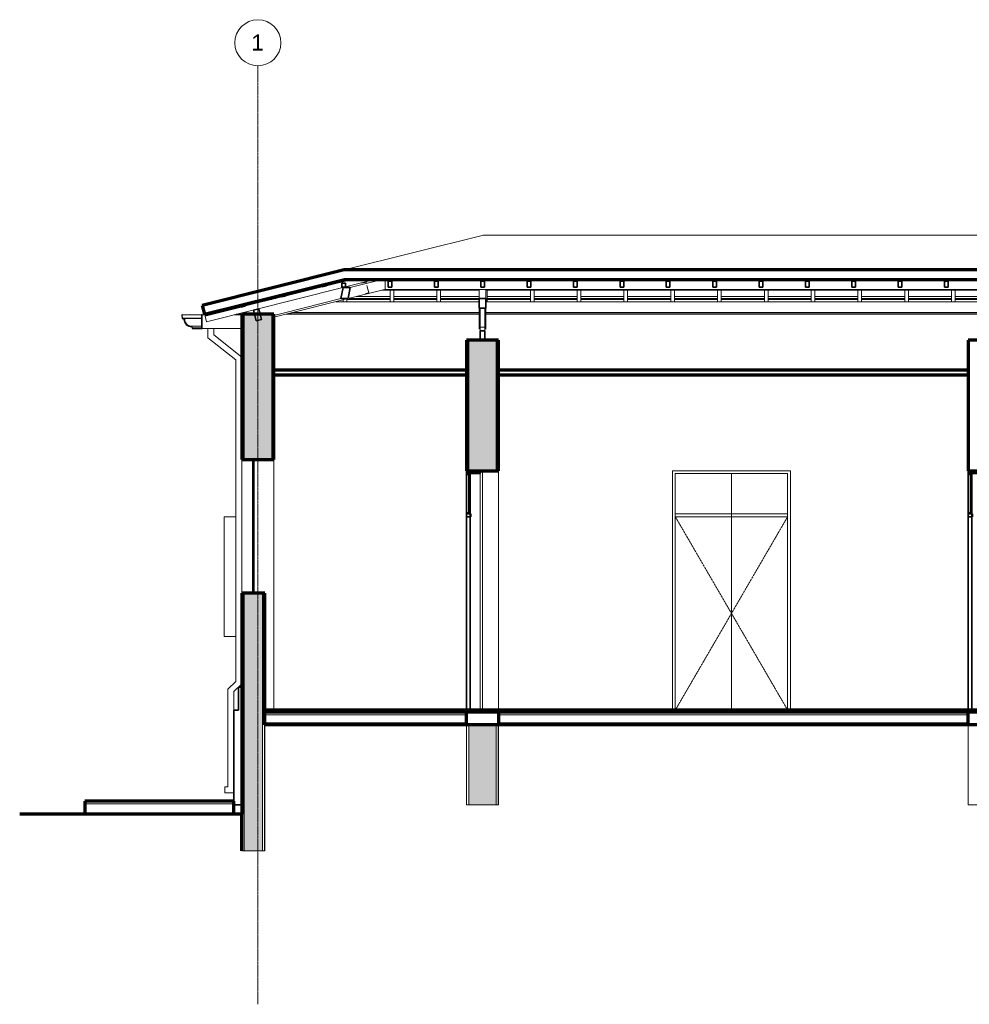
# Model space of a CAD drawing. Header units: millimetres. Extents: x -32483 to 50325, y -2166 to 8528.
# Tile 1 of 15: x -32483 to -22167, y -2166 to 8528. Entities that reach past the tile are written whole.
import ezdxf

# ---------------------------------------------------------------- set-up
doc = ezdxf.new("R2010")
doc.units = ezdxf.units.MM
doc.linetypes.add('_Tracejado pequeno', pattern=[2.25, 1.5, -0.75])
doc.linetypes.add('_Traço - ponto', pattern=[16, 12, -2, 0, -2])
for name, color, linetype, lineweight in [('A-CLNG', 13, 'Continuous', 18), ('A-DOOR', 31, 'Continuous', 18), ('A-DOOR-HDLN', 31, '_Tracejado pequeno', 18), ('A-FLOR', 192, 'Continuous', 18), ('A-FLOR-MCUT', 51, 'Continuous', 18), ('A-GENM', 13, 'Continuous', 18), ('A-GLAZ', 151, 'Continuous', 18), ('A-GLAZ-CWMG', 51, 'Continuous', 18), ('A-ROOF', 132, 'Continuous', 18), ('A-ROOF-MCUT', 132, 'Continuous', 25), ('A-ROOF-OTLN', 132, 'Continuous', 18), ('A-WALL', 113, 'Continuous', 18), ('A-WALL-PATT', 111, 'Continuous', 70), ('S-GRID', 1, 'Continuous', 9), ('S-GRID-IDEN', 1, 'Continuous', 9)]:
    doc.layers.add(name, color=color, linetype=linetype, lineweight=lineweight)
doc.styles.add('Arial_2', font='arial.ttf', dxfattribs={"height": 175})

# ---------------------------------------------------------------- blocks, each defined once
blk = doc.blocks.new('porta dupla - P01 - 1_28 x 2_60 m-4336729-CORTE A - CORTE DE IMPLANTAÇÃO')
at = {"layer": 'A-DOOR'}
for p, q in [((-25391, 3630), (-25391, 1030)), ((-24111, 3630), (-25391, 3630)), ((-25361, 1030), (-25361, 3600)), ((-25361, 3600), (-24141, 3600)), ((-25361, 3600), (-24751, 3600)), ((-25361, 3600), (-25361, 1030)), ((-24751, 1030), (-24751, 3600)), ((-24751, 3600), (-24141, 3600)), ((-24751, 1030), (-24751, 3600)), ((-24141, 3600), (-24141, 1030)), ((-24141, 3600), (-24141, 1030)), ((-24111, 1030), (-24111, 3630)), ((-24141, 3160), (-25361, 3160)), ((-25361, 3160), (-25361, 3130)), ((-25361, 3130), (-24141, 3130)), ((-24141, 3130), (-24141, 3160))]:
    blk.add_line(p, q, dxfattribs=at)
at = {"layer": 'A-DOOR-HDLN'}
for p, q in [((-24141, 3130), (-25361, 3130)), ((-25361, 3130), (-24751, 2080)), ((-24141, 3130), (-24751, 2080)), ((-24751, 2080), (-25361, 1030)), ((-24751, 2080), (-24141, 1030))]:
    blk.add_line(p, q, dxfattribs=at)
blk = doc.blocks.new('porta dupla - P01 - 1_28 x 2_60 m-V1-CORTE A - CORTE DE IMPLANTAÇÃO')
at = {"layer": 'A-DOOR', "lineweight": 35}
for p, q in [((-22181, 3630), (-22181, 3600)), ((-22031, 3630), (-22181, 3630)), ((-22181, 3600), (-22031, 3600)), ((-22141, 3600), (-22181, 3600)), ((-22181, 3600), (-22181, 1030)), ((-22161, 3600), (-22161, 3580)), ((-22141, 3600), (-22161, 3600)), ((-22161, 3580), (-22141, 3580)), ((-22155, 3580), (-22155, 3180)), ((-22147, 3580), (-22155, 3580)), ((-22147, 3180), (-22147, 3580)), ((-22141, 1030), (-22141, 3600)), ((-22141, 3580), (-22141, 3600)), ((-22031, 3600), (-22031, 3630)), ((-22131, 3160), (-22181, 3160)), ((-22181, 3160), (-22181, 3130)), ((-22181, 3130), (-22131, 3130)), ((-22161, 3180), (-22161, 3160)), ((-22141, 3180), (-22161, 3180)), ((-22161, 3160), (-22141, 3160)), ((-22155, 3180), (-22147, 3180)), ((-22141, 3160), (-22141, 3180)), ((-22131, 3130), (-22131, 3160)), ((-22181, 1030), (-22141, 1030))]:
    blk.add_line(p, q, dxfattribs=at)
at = {"layer": 'A-DOOR'}
blk.add_line((-22031, 3600), (-22031, 1030), dxfattribs=at)
blk = doc.blocks.new('porta dupla - P01 - 1_12 x 2_60 m-4336732-CORTE A - CORTE DE IMPLANTAÇÃO')
at = {"layer": 'A-DOOR', "lineweight": 35}
for p, q in [((-27631, 3630), (-27631, 3600)), ((-27481, 3630), (-27631, 3630)), ((-27631, 3600), (-27481, 3600)), ((-27591, 3600), (-27631, 3600)), ((-27631, 3600), (-27631, 1030)), ((-27611, 3600), (-27611, 3580)), ((-27591, 3600), (-27611, 3600)), ((-27611, 3580), (-27591, 3580)), ((-27605, 3580), (-27605, 3180)), ((-27597, 3580), (-27605, 3580)), ((-27597, 3180), (-27597, 3580)), ((-27591, 1030), (-27591, 3600)), ((-27591, 3580), (-27591, 3600)), ((-27481, 3600), (-27481, 3630)), ((-27581, 3160), (-27631, 3160)), ((-27631, 3160), (-27631, 3130)), ((-27631, 3130), (-27581, 3130)), ((-27611, 3180), (-27611, 3160)), ((-27591, 3180), (-27611, 3180)), ((-27611, 3160), (-27591, 3160)), ((-27605, 3180), (-27597, 3180)), ((-27591, 3160), (-27591, 3180)), ((-27581, 3130), (-27581, 3160)), ((-27631, 1030), (-27591, 1030))]:
    blk.add_line(p, q, dxfattribs=at)
at = {"layer": 'A-DOOR'}
blk.add_line((-27481, 3600), (-27481, 1030), dxfattribs=at)
blk = doc.blocks.new('Janelas_J2 e J4 - J03 - 1_2 x 1_45-4330368-CORTE A - CORTE DE IMPLANTAÇÃO')
at = {"layer": 'A-GLAZ', "lineweight": 25}
for p, q in [((-29956, 3750), (-29956, 3730)), ((-29936, 3750), (-29956, 3750)), ((-29936, 3730), (-29936, 3750)), ((-29956, 3730), (-29936, 3730)), ((-29950, 3730), (-29950, 2320)), ((-29942, 3730), (-29950, 3730)), ((-29942, 2320), (-29942, 3730)), ((-29956, 3512), (-29956, 3492)), ((-29936, 3512), (-29956, 3512)), ((-29956, 3492), (-29936, 3492)), ((-29936, 3492), (-29936, 3512)), ((-29956, 3273), (-29956, 3253)), ((-29936, 3273), (-29956, 3273)), ((-29956, 3253), (-29936, 3253)), ((-29936, 3253), (-29936, 3273)), ((-29956, 3035), (-29956, 3015)), ((-29936, 3035), (-29956, 3035)), ((-29956, 3015), (-29936, 3015)), ((-29936, 3015), (-29936, 3035)), ((-29956, 2797), (-29956, 2777)), ((-29936, 2797), (-29956, 2797)), ((-29936, 2777), (-29936, 2797)), ((-29956, 2777), (-29936, 2777)), ((-29956, 2558), (-29956, 2538)), ((-29936, 2558), (-29956, 2558)), ((-29956, 2538), (-29936, 2538)), ((-29936, 2538), (-29936, 2558)), ((-29956, 2320), (-29956, 2300)), ((-29936, 2320), (-29956, 2320)), ((-29956, 2300), (-29936, 2300)), ((-29950, 2320), (-29942, 2320)), ((-29936, 2300), (-29936, 2320))]:
    blk.add_line(p, q, dxfattribs=at)
at = {"layer": 'A-GLAZ'}
for p, q in [((-29956, 3512), (-29956, 3730)), ((-29936, 3730), (-29936, 3512)), ((-29956, 3273), (-29956, 3492)), ((-29936, 3492), (-29936, 3273)), ((-29956, 3035), (-29956, 3253)), ((-29936, 3253), (-29936, 3035)), ((-29956, 2797), (-29956, 3015)), ((-29936, 3015), (-29936, 2797)), ((-29956, 2558), (-29956, 2777)), ((-29936, 2777), (-29936, 2558)), ((-29956, 2320), (-29956, 2538)), ((-29936, 2320), (-29936, 2538))]:
    blk.add_line(p, q, dxfattribs=at)
blk = doc.blocks.new('Rectangular Mullion - 6x12 cm-3934083-CORTE A - CORTE DE IMPLANTAÇÃO')
at = {"layer": 'A-GLAZ-CWMG'}
for p in [(-28514, 5708), (939, 5599)]:
    blk.add_line(p, (-28514, 5599), dxfattribs=at)
blk = doc.blocks.new('Rectangular Mullion - 6x12 cm-3934069-CORTE A - CORTE DE IMPLANTAÇÃO')
at = {"layer": 'A-GLAZ-CWMG'}
for p, q in [((-28550, 5590), (-27491, 5590)), ((-28514, 5599), (-28521, 5597)), ((-27421, 5590), (-22041, 5590)), ((-21971, 5590), (-17901, 5590)), ((-17831, 5590), (-17195, 5590)), ((-17195, 5590), (-17155, 5599))]:
    blk.add_line(p, q, dxfattribs=at)
blk = doc.blocks.new('Rectangular Mullion - 2x5 cm-4253627-CORTE A - CORTE DE IMPLANTAÇÃO')
at = {"layer": 'A-GLAZ-CWMG', "lineweight": 35}
for p, q in [((-30034, 5439), (-30082, 5427)), ((-30082, 5427), (-30077, 5407)), ((-30077, 5407), (-30029, 5419)), ((-30029, 5419), (-30034, 5439))]:
    blk.add_line(p, q, dxfattribs=at)
blk = doc.blocks.new('Rectangular Mullion - 2x5 cm-4253642-CORTE A - CORTE DE IMPLANTAÇÃO')
at = {"layer": 'A-GLAZ-CWMG', "lineweight": 35}
for p, q in [((-29594, 5549), (-29642, 5537)), ((-29642, 5537), (-29637, 5517)), ((-29637, 5517), (-29589, 5529)), ((-29589, 5529), (-29594, 5549))]:
    blk.add_line(p, q, dxfattribs=at)
blk = doc.blocks.new('Rectangular Mullion - 2x5 cm-4253643-CORTE A - CORTE DE IMPLANTAÇÃO')
at = {"layer": 'A-GLAZ-CWMG', "lineweight": 35}
for p, q in [((-29154, 5659), (-29202, 5647)), ((-29202, 5647), (-29197, 5627)), ((-29197, 5627), (-29149, 5639)), ((-29149, 5639), (-29154, 5659))]:
    blk.add_line(p, q, dxfattribs=at)
blk = doc.blocks.new('Rectangular Mullion - 2x5 cm-4253677-CORTE A - CORTE DE IMPLANTAÇÃO')
at = {"layer": 'A-GLAZ-CWMG'}
for p, q in [((-29747, 5501), (-29747, 5510)), ((-29747, 5491), (-29747, 5501)), ((-29701, 5501), (-29747, 5501)), ((-29747, 5491), (-29743, 5491)), ((-29706, 5521), (-29638, 5521)), ((-28929, 5491), (-28460, 5491)), ((-28460, 5501), (-28903, 5501)), ((-28825, 5521), (-28460, 5521)), ((-28420, 5521), (-27952, 5521)), ((-27952, 5501), (-28420, 5501)), ((-28420, 5491), (-27952, 5491)), ((-27912, 5521), (-27491, 5521)), ((-27491, 5501), (-27912, 5501)), ((-27912, 5491), (-27491, 5491)), ((-27404, 5521), (-26935, 5521)), ((-26935, 5501), (-27404, 5501)), ((-27404, 5491), (-26935, 5491)), ((-26895, 5521), (-26427, 5521)), ((-26427, 5501), (-26895, 5501)), ((-26895, 5491), (-26427, 5491)), ((-26387, 5521), (-25919, 5521)), ((-25919, 5501), (-26387, 5501)), ((-26387, 5491), (-25919, 5491)), ((-25879, 5521), (-25410, 5521)), ((-25410, 5501), (-25879, 5501)), ((-25879, 5491), (-25410, 5491)), ((-25370, 5521), (-24902, 5521)), ((-24902, 5501), (-25370, 5501)), ((-25370, 5491), (-24902, 5491)), ((-24862, 5521), (-24394, 5521)), ((-24394, 5501), (-24862, 5501)), ((-24862, 5491), (-24394, 5491)), ((-24354, 5521), (-23886, 5521)), ((-23886, 5501), (-24354, 5501)), ((-24354, 5491), (-23886, 5491)), ((-23846, 5521), (-23377, 5521)), ((-23377, 5501), (-23846, 5501)), ((-23846, 5491), (-23377, 5491)), ((-23337, 5521), (-22869, 5521)), ((-22869, 5501), (-23337, 5501)), ((-23337, 5491), (-22869, 5491)), ((-22829, 5521), (-22361, 5521)), ((-22361, 5501), (-22829, 5501)), ((-22829, 5491), (-22361, 5491)), ((-22321, 5521), (-22041, 5521)), ((-22041, 5501), (-22321, 5501)), ((-22321, 5491), (-22041, 5491)), ((-21971, 5521), (-21852, 5521)), ((-21852, 5501), (-21971, 5501)), ((-21971, 5491), (-21852, 5491)), ((-21812, 5521), (-21344, 5521)), ((-21344, 5501), (-21812, 5501)), ((-21812, 5491), (-21344, 5491)), ((-21304, 5521), (-20836, 5521)), ((-20836, 5501), (-21304, 5501)), ((-21304, 5491), (-20836, 5491)), ((-20796, 5521), (-20327, 5521)), ((-20327, 5501), (-20796, 5501)), ((-20796, 5491), (-20327, 5491)), ((-20287, 5521), (-19819, 5521)), ((-19819, 5501), (-20287, 5501)), ((-20287, 5491), (-19819, 5491)), ((-19779, 5521), (-19311, 5521)), ((-19311, 5501), (-19779, 5501)), ((-19779, 5491), (-19311, 5491)), ((-19271, 5521), (-18802, 5521)), ((-18802, 5501), (-19271, 5501)), ((-19271, 5491), (-18802, 5491)), ((-18762, 5521), (-18329, 5521)), ((-18329, 5501), (-18762, 5501)), ((-18762, 5491), (-18329, 5491)), ((-18329, 5521), (-18329, 5501)), ((-18329, 5501), (-18329, 5491))]:
    blk.add_line(p, q, dxfattribs=at)
blk = doc.blocks.new('Rectangular Mullion - 6x12 cm-3933650-CORTE A - CORTE DE IMPLANTAÇÃO')
at = {"layer": 'A-GLAZ-CWMG'}
for p, q in [((-28721, 5679), (-28768, 5667)), ((-28718, 5667), (-28721, 5679)), ((-28728, 5554), (-28692, 5563)), ((-28692, 5563), (-28712, 5643))]:
    blk.add_line(p, q, dxfattribs=at)
blk = doc.blocks.new('Rectangular Mullion - 4x6_3-3931005-CORTE A - CORTE DE IMPLANTAÇÃO')
at = {"layer": 'A-GLAZ-CWMG'}
for p, q in [((-29149, 5639), (-28873, 5708)), ((-28631, 5704), (-28613, 5708)), ((-30454, 5248), (-28972, 5619)), ((-29589, 5529), (-29197, 5627)), ((-30029, 5419), (-29637, 5517)), ((-30469, 5309), (-30077, 5407)), ((-30454, 5248), (-30469, 5309))]:
    blk.add_line(p, q, dxfattribs=at)
blk = doc.blocks.new('Rectangular Mullion - 4x6_3-3925213-CORTE A - CORTE DE IMPLANTAÇÃO')
at = {"layer": 'A-GLAZ-CWMG', "lineweight": 35}
for p, q in [((-28943, 5666), (-28983, 5666)), ((-28983, 5666), (-28983, 5623)), ((-28983, 5623), (-28943, 5623)), ((-28943, 5623), (-28943, 5666))]:
    blk.add_line(p, q, dxfattribs=at)
blk = doc.blocks.new('Rectangular Mullion - 4x6_3-3931008-CORTE A - CORTE DE IMPLANTAÇÃO')
at = {"layer": 'A-GLAZ-CWMG'}
for p, q in [((-28480, 5708), (-28480, 5688)), ((-28460, 5688), (-28460, 5708)), ((-28440, 5688), (-28440, 5708))]:
    blk.add_line(p, q, dxfattribs=at)
at = {"layer": 'A-GLAZ-CWMG', "lineweight": 35}
for p, q in [((-28460, 5688), (-28480, 5688)), ((-28480, 5688), (-28480, 5623)), ((-28440, 5688), (-28460, 5688)), ((-28440, 5623), (-28440, 5688)), ((-28480, 5623), (-28440, 5623))]:
    blk.add_line(p, q, dxfattribs=at)
blk = doc.blocks.new('Rectangular Mullion - 4x6_3-3931009-CORTE A - CORTE DE IMPLANTAÇÃO')
at = {"layer": 'A-GLAZ-CWMG'}
for p, q in [((-27976, 5708), (-27976, 5688)), ((-27956, 5688), (-27956, 5708)), ((-27936, 5688), (-27936, 5708))]:
    blk.add_line(p, q, dxfattribs=at)
at = {"layer": 'A-GLAZ-CWMG', "lineweight": 35}
for p, q in [((-27956, 5688), (-27976, 5688)), ((-27976, 5688), (-27976, 5623)), ((-27936, 5688), (-27956, 5688)), ((-27936, 5623), (-27936, 5688)), ((-27976, 5623), (-27936, 5623))]:
    blk.add_line(p, q, dxfattribs=at)
blk = doc.blocks.new('Rectangular Mullion - 4x6_3-3931010-CORTE A - CORTE DE IMPLANTAÇÃO')
at = {"layer": 'A-GLAZ-CWMG'}
for p, q in [((-27473, 5708), (-27473, 5688)), ((-27453, 5688), (-27453, 5708)), ((-27433, 5688), (-27433, 5708))]:
    blk.add_line(p, q, dxfattribs=at)
at = {"layer": 'A-GLAZ-CWMG', "lineweight": 35}
for p, q in [((-27453, 5688), (-27473, 5688)), ((-27473, 5688), (-27473, 5623)), ((-27433, 5688), (-27453, 5688)), ((-27433, 5623), (-27433, 5688)), ((-27473, 5623), (-27433, 5623))]:
    blk.add_line(p, q, dxfattribs=at)
blk = doc.blocks.new('Rectangular Mullion - 4x6_3-3931011-CORTE A - CORTE DE IMPLANTAÇÃO')
at = {"layer": 'A-GLAZ-CWMG'}
for p, q in [((-26969, 5708), (-26969, 5688)), ((-26949, 5688), (-26949, 5708)), ((-26929, 5688), (-26929, 5708))]:
    blk.add_line(p, q, dxfattribs=at)
at = {"layer": 'A-GLAZ-CWMG', "lineweight": 35}
for p, q in [((-26949, 5688), (-26969, 5688)), ((-26969, 5688), (-26969, 5623)), ((-26929, 5688), (-26949, 5688)), ((-26929, 5623), (-26929, 5688)), ((-26969, 5623), (-26929, 5623))]:
    blk.add_line(p, q, dxfattribs=at)
blk = doc.blocks.new('Rectangular Mullion - 4x6_3-V4-CORTE A - CORTE DE IMPLANTAÇÃO')
at = {"layer": 'A-GLAZ-CWMG'}
for p, q in [((-7111, 5465), (-7111, 5590)), ((-7071, 5465), (-7071, 5590))]:
    blk.add_line(p, q, dxfattribs=at)
blk = doc.blocks.new('Rectangular Mullion - 4x6_3-V5-CORTE A - CORTE DE IMPLANTAÇÃO')
at = {"layer": 'A-GLAZ-CWMG'}
blk.add_line((-27404, 5465), (-27404, 5590), dxfattribs=at)
blk = doc.blocks.new('Rectangular Mullion - 4x6_3-3931063-CORTE A - CORTE DE IMPLANTAÇÃO')
at = {"layer": 'A-GLAZ-CWMG'}
for p, q in [((-27952, 5465), (-27952, 5590)), ((-27912, 5465), (-27912, 5590))]:
    blk.add_line(p, q, dxfattribs=at)
blk = doc.blocks.new('Rectangular Mullion - 4x6_3-V6-CORTE A - CORTE DE IMPLANTAÇÃO')
at = {"layer": 'A-GLAZ-CWMG'}
for p, q in [((-28460, 5465), (-28460, 5590)), ((-28420, 5465), (-28420, 5590))]:
    blk.add_line(p, q, dxfattribs=at)
blk = doc.blocks.new('Rectangular Mullion - 4x6_3-3931061-CORTE A - CORTE DE IMPLANTAÇÃO')
at = {"layer": 'A-GLAZ-CWMG'}
for p, q in [((-28949, 5690), (-28969, 5690)), ((-28969, 5690), (-28969, 5684)), ((-28944, 5690), (-28949, 5690)), ((-28969, 5465), (-28969, 5485)), ((-28929, 5465), (-28929, 5495))]:
    blk.add_line(p, q, dxfattribs=at)
blk = doc.blocks.new('Rectangular Mullion - 6x12 cm 2-4082039-CORTE A - CORTE DE IMPLANTAÇÃO')
at = {"layer": 'A-GLAZ-CWMG'}
for p, q in [((-28641, 5704), (-28943, 5628)), ((-28544, 5708), (-28892, 5621)), ((-28963, 5623), (-28971, 5621)), ((-28521, 5597), (-28915, 5499))]:
    blk.add_line(p, q, dxfattribs=at)
at = {"layer": 'A-GLAZ-CWMG', "lineweight": 35}
for p, q in [((-28971, 5621), (-28993, 5499)), ((-28892, 5621), (-28971, 5621)), ((-28915, 5499), (-28892, 5621)), ((-28993, 5499), (-28915, 5499))]:
    blk.add_line(p, q, dxfattribs=at)
blk = doc.blocks.new('Rectangular Mullion - 6x12 cm-4090283-CORTE A - CORTE DE IMPLANTAÇÃO')
at = {"layer": 'A-GLAZ-CWMG'}
for p, q in [((-29048, 5465), (-27491, 5465)), ((-27421, 5465), (-22041, 5465)), ((-21971, 5465), (-18246, 5465)), ((-18246, 5348), (-18246, 5465)), ((-29517, 5348), (-29568, 5335)), ((-27491, 5348), (-29517, 5348)), ((-22041, 5348), (-27421, 5348)), ((-18246, 5348), (-21971, 5348)), ((-18302, 5335), (-18246, 5348)), ((-29568, 5335), (-27491, 5335)), ((-27421, 5335), (-22041, 5335)), ((-21971, 5335), (-18302, 5335))]:
    blk.add_line(p, q, dxfattribs=at)
blk = doc.blocks.new('Rectangular Mullion - 6x12 cm-3933674-CORTE A - CORTE DE IMPLANTAÇÃO')
at = {"layer": 'A-GLAZ-CWMG', "lineweight": 35}
for p, q in [((-29885, 5388), (-29944, 5374)), ((-29944, 5374), (-29914, 5257)), ((-29856, 5272), (-29885, 5388)), ((-29914, 5257), (-29856, 5272))]:
    blk.add_line(p, q, dxfattribs=at)
blk = doc.blocks.new('Rectangular Mullion - 6x12 cm 2-4082026-CORTE A - CORTE DE IMPLANTAÇÃO')
at = {"layer": 'A-GLAZ-CWMG'}
for p, q in [((-30024, 5356), (-30024, 5329)), ((-29621, 5341), (-29721, 5317)), ((-29721, 5297), (-29576, 5333))]:
    blk.add_line(p, q, dxfattribs=at)
blk = doc.blocks.new('Rectangular Mullion - 6x12 cm 2-4082027-CORTE A - CORTE DE IMPLANTAÇÃO')
at = {"layer": 'A-GLAZ-CWMG'}
for p, q in [((-28993, 5499), (-29621, 5341)), ((-29576, 5333), (-28915, 5499))]:
    blk.add_line(p, q, dxfattribs=at)
blk = doc.blocks.new('Janela branca translucida - JN2 - Janela branca translucida-4332272-CORTE A - CORTE DE IMPLANTAÇÃO')
at = {"layer": 'A-GLAZ'}
for p, q in [((-30263, 1830), (-30263, 3130)), ((-30136, 3130), (-30263, 3130)), ((-30136, 1830), (-30263, 1830))]:
    blk.add_line(p, q, dxfattribs=at)
blk = doc.blocks.new('tesoura5 - tesoura-4028835-CORTE A - CORTE DE IMPLANTAÇÃO')
at = {"layer": 'A-GENM'}
for p, q in [((-27491, 5499), (-27491, 5599)), ((-27421, 5599), (-27421, 5499)), ((-27491, 5166), (-27491, 5396)), ((-27481, 5188), (-27481, 5396)), ((-27431, 5396), (-27431, 5188)), ((-27421, 5396), (-27421, 5166)), ((-27431, 5188), (-27481, 5188)), ((-27481, 5148), (-27481, 5188)), ((-27431, 5188), (-27431, 5148))]:
    blk.add_line(p, q, dxfattribs=at)
at = {"layer": 'A-GENM', "lineweight": 35}
for p, q in [((-27491, 5499), (-27491, 5396)), ((-27421, 5499), (-27491, 5499)), ((-27421, 5396), (-27421, 5499)), ((-27491, 5396), (-27421, 5396)), ((-27481, 5148), (-27481, 5048)), ((-27431, 5148), (-27481, 5148)), ((-27431, 5048), (-27431, 5148)), ((-27481, 5048), (-27431, 5048))]:
    blk.add_line(p, q, dxfattribs=at)
blk = doc.blocks.new('Rectangular Mullion - 6x12 cm-4082021-CORTE A - CORTE DE IMPLANTAÇÃO')
at = {"layer": 'A-GLAZ-CWMG'}
for p, q in [((-30024, 5329), (-30024, 5356)), ((-18656, 5254), (-18846, 5254)), ((-18846, 5241), (-18712, 5241)), ((-18712, 5241), (-18656, 5254)), ((-18656, 5254), (-18656, 5335))]:
    blk.add_line(p, q, dxfattribs=at)
blk = doc.blocks.new('Generic Models 1 - Generic Models 24-4258923-CORTE A - CORTE DE IMPLANTAÇÃO')
at = {"layer": 'A-GENM'}
for p, q in [((-30440, 5174), (-30375, 5174)), ((-30440, 5072), (-30440, 5174)), ((-30375, 5104), (-30375, 5174)), ((-30440, 5072), (-30136, 4833)), ((-30071, 4864), (-30375, 5104)), ((-30136, 4833), (-30136, 1342)), ((-30136, 1342), (-30221, 1257)), ((-30156, 1230), (-30071, 1315)), ((-30221, 1257), (-30221, 195)), ((-30156, 1030), (-30156, 1230)), ((-30256, 130), (-30256, 195)), ((-30221, 195), (-30256, 195)), ((-30256, 130), (-30156, 130))]:
    blk.add_line(p, q, dxfattribs=at)
blk = doc.blocks.new('Embasamento - Embasamento-4325691-CORTE A - CORTE DE IMPLANTAÇÃO')
at = {"layer": 'A-GENM', "lineweight": 35}
for p, q in [((-30071, 1280), (-30106, 1280)), ((-30106, 1280), (-30106, 1030)), ((-30071, 0), (-30071, 1280)), ((-30106, 1030), (-30156, 1030)), ((-30156, 1030), (-30156, 0)), ((-30156, 0), (-30071, 0))]:
    blk.add_line(p, q, dxfattribs=at)
blk = doc.blocks.new('Grid - Head Grid-11506-CORTE A - CORTE DE IMPLANTAÇÃO')
at = {"layer": 'S-GRID-IDEN'}
blk.add_circle((-29896, 8278), 250, dxfattribs=at)

msp = doc.modelspace()

# ---------------------------------------------------------------- hatches: boundary and pattern name
at = {"layer": 'A-WALL-PATT'}
for points in [[(-29746, 3750), (-29746, 5329), (-30046, 5329), (-30046, 3750), (-29840, 3750)], [(-29846, -500), (-29846, 2300), (-30046, 2300), (-30046, -500), (-29947, -500)]]:
    msp.add_hatch(color=256, dxfattribs=at).paths.add_polyline_path(points, flags=0)
h = msp.add_hatch(color=256, dxfattribs=at)
h.paths.add_polyline_path([(-27306, 0), (-27306, 870), (-27606, 870), (-27606, 0)], flags=0)
h.paths.add_polyline_path([(-27606, 3630), (-27306, 3630), (-27306, 5049), (-27606, 5049), (-27606, 4499)], flags=0)

# ---------------------------------------------------------------- linework, layer by layer
at = {"layer": 'A-CLNG', "lineweight": 70}
for p, q in [((-27631, 4722), (-29721, 4722)), ((-22181, 4722), (-27281, 4722)), ((-29721, 4672), (-27631, 4672)), ((-27281, 4672), (-22181, 4672))]:
    msp.add_line(p, q, dxfattribs=at)
at = {"layer": 'A-CLNG'}
for p, q in [((-27631, 4682), (-29721, 4682)), ((-22181, 4682), (-27281, 4682))]:
    msp.add_line(p, q, dxfattribs=at)
at = {"layer": 'A-FLOR', "lineweight": 70}
for p, q in [((3011, 1030), (-29821, 1030)), ((-29821, 1010), (-10271, 1010)), ((-27631, 880), (-27631, 1030)), ((-27281, 1010), (-27281, 880)), ((-22181, 880), (-22181, 1010)), ((-29821, 880), (-27631, 880)), ((-27631, 870), (-29821, 870)), ((-27281, 880), (-22181, 880)), ((-22181, 870), (-27281, 870)), ((-30156, 40), (-31776, 40)), ((-31776, 40), (-31776, -100)), ((-30156, -100), (-30156, 40)), ((-30071, -100), (-32483, -100)), ((-30071, -500), (-30071, -100))]:
    msp.add_line(p, q, dxfattribs=at)
at = {"layer": 'A-FLOR-MCUT'}
for p, q in [((-27631, 980), (-29821, 980)), ((-22181, 980), (-27281, 980)), ((-30156, 30), (-31776, 30)), ((-30156, 10), (-31776, 10))]:
    msp.add_line(p, q, dxfattribs=at)
at = {"layer": 'A-ROOF'}
for p, q in [((-28958, 5811), (-27445, 6189)), ((-27445, 6189), (-16111, 6189)), ((-30474, 5329), (-30392, 5329)), ((-30132, 5329), (-30071, 5329))]:
    msp.add_line(p, q, dxfattribs=at)
at = {"layer": 'A-ROOF', "lineweight": 70}
for p, q in [((-28958, 5811), (-30501, 5425)), ((1355, 5811), (-28958, 5811)), ((-30474, 5329), (-28955, 5708)), ((-28955, 5708), (1351, 5708)), ((-30501, 5425), (-30477, 5329)), ((-30477, 5329), (-30474, 5329))]:
    msp.add_line(p, q, dxfattribs=at)
at = {"layer": 'A-ROOF-MCUT'}
for p, q in [((-30718, 5323), (-30723, 5322)), ((-30723, 5322), (-30719, 5282)), ((-30719, 5282), (-30700, 5279)), ((-30715, 5287), (-30718, 5323)), ((-30695, 5283), (-30715, 5287)), ((-30502, 5323), (-30507, 5323)), ((-30507, 5323), (-30507, 5179)), ((-30502, 5174), (-30502, 5323)), ((-30614, 5193), (-30611, 5174)), ((-30611, 5174), (-30502, 5174)), ((-30607, 5179), (-30610, 5199)), ((-30507, 5179), (-30607, 5179))]:
    msp.add_line(p, q, dxfattribs=at)
for radius, start, end in [(85.6, 180.036, 270), (80.6, 177.0671, 272.9709)]:
    msp.add_arc((-30614, 5279), radius, start, end, dxfattribs=at)
at = {"layer": 'A-ROOF-OTLN'}
for p, q in [((-30718, 5323), (-30507, 5323)), ((-30715, 5287), (-30507, 5287)), ((-30695, 5283), (-30507, 5283)), ((-30502, 5323), (-30415, 5323)), ((-30156, 5323), (-30071, 5323)), ((-30610, 5199), (-30507, 5199)), ((-30440, 5174), (-30502, 5174)), ((-30071, 5174), (-30375, 5174))]:
    msp.add_line(p, q, dxfattribs=at)
for points, knots in [([(-30696, 5254), (-30696, 5255), (-30699, 5263), (-30700, 5272), (-30700, 5279)], [0.8146446, 0.8146446, 0.8146446, 0.8146446, 0.8333333, 1, 1, 1, 1]), ([(-30686, 5232), (-30687, 5233), (-30689, 5238), (-30692, 5243), (-30693, 5247), (-30694, 5247)], [0.6283356, 0.6283356, 0.6283356, 0.6283356, 0.6666667, 0.75, 0.7556978, 0.7556978, 0.7556978, 0.7556978]), ([(-30669, 5213), (-30669, 5214), (-30671, 5215), (-30675, 5218), (-30678, 5222), (-30680, 5224), (-30680, 5225)], [0.4397803, 0.4397803, 0.4397803, 0.4397803, 0.4583333, 0.5, 0.5416667, 0.5602197, 0.5602197, 0.5602197, 0.5602197]), ([(-30662, 5214), (-30661, 5213), (-30659, 5212), (-30658, 5211), (-30658, 5211)], [0.58871609, 0.58871609, 0.58871609, 0.58871609, 0.625, 0.62844055, 0.62844055, 0.62844055, 0.62844055]), ([(-30646, 5200), (-30646, 5200), (-30648, 5201), (-30652, 5202), (-30657, 5205), (-30660, 5207), (-30661, 5208)], [0.2443022, 0.2443022, 0.2443022, 0.2443022, 0.25, 0.2916667, 0.3333333, 0.3716644, 0.3716644, 0.3716644, 0.3716644]), ([(-30640, 5203), (-30640, 5203), (-30638, 5202), (-30635, 5201), (-30634, 5201)], [0.77162511, 0.77162511, 0.77162511, 0.77162511, 0.78571429, 0.82122351, 0.82122351, 0.82122351, 0.82122351]), ([(-30614, 5193), (-30618, 5193), (-30626, 5194), (-30634, 5196), (-30638, 5197), (-30639, 5197)], [0, 0, 0, 0, 0.0833333, 0.1666667, 0.1853554, 0.1853554, 0.1853554, 0.1853554])]:
    msp.add_open_spline(points, degree=3, knots=knots, dxfattribs=at)
for points in [[(-30692, 5259), (-30692, 5257), (-30691, 5255), (-30690, 5253)], [(-30682, 5236), (-30681, 5234), (-30680, 5233), (-30679, 5231)]]:
    msp.add_open_spline(points, degree=3, dxfattribs=at)
at = {"layer": 'A-WALL', "lineweight": 70}
for p, q in [((-30071, 5329), (-30071, 3750)), ((-29721, 5329), (-30071, 5329)), ((-29721, 3750), (-29721, 5329)), ((-27631, 5049), (-27631, 3630)), ((-27281, 5049), (-27631, 5049)), ((-27281, 3630), (-27281, 5049)), ((-22181, 5049), (-22181, 3630)), ((-21831, 5049), (-22181, 5049)), ((-30071, 3750), (-29721, 3750)), ((-27631, 3630), (-27281, 3630)), ((-22181, 3630), (-21831, 3630)), ((-30071, 2300), (-30071, -100)), ((-29821, 2300), (-30071, 2300)), ((-29821, 870), (-29821, 2300)), ((-27281, 870), (-27631, 870)), ((-21831, 870), (-22181, 870))]:
    msp.add_line(p, q, dxfattribs=at)
at = {"layer": 'A-WALL'}
for p, q in [((-30069, 5329), (-30069, 3750)), ((-30046, 5329), (-30046, 3750)), ((-29746, 5329), (-29746, 3750)), ((-29724, 5329), (-29724, 3750)), ((-27491, 5329), (-29594, 5329)), ((-22041, 5329), (-27421, 5329)), ((-27629, 5049), (-27629, 3630)), ((-27606, 5049), (-27606, 3630)), ((-27306, 5049), (-27306, 3630)), ((-27284, 5049), (-27284, 3630)), ((-22179, 5049), (-22179, 3630)), ((-30071, 2300), (-30071, 3750)), ((-29721, 3750), (-29721, 1030)), ((-27456, 3630), (-27456, 1030)), ((-27281, 3630), (-27281, 1030)), ((-25391, 1030), (-25391, 3630)), ((-25391, 3630), (-24111, 3630)), ((-24111, 3630), (-24111, 1030)), ((-30069, 2300), (-30069, -500)), ((-30046, 2300), (-30046, -500)), ((-29846, 2300), (-29846, -500)), ((-29824, 2300), (-29824, -500)), ((-29821, -500), (-29821, 870)), ((-29721, 880), (-29721, 870)), ((-27631, 870), (-27631, 0)), ((-27629, 870), (-27629, 0)), ((-27606, 870), (-27606, 0)), ((-27306, 870), (-27306, 0)), ((-27284, 870), (-27284, 0)), ((-27281, 0), (-27281, 870)), ((-22181, 870), (-22181, 0)), ((-22179, 870), (-22179, 0)), ((-27631, 0), (-27281, 0)), ((-22181, 0), (-21831, 0)), ((-30071, -500), (-29821, -500))]:
    msp.add_line(p, q, dxfattribs=at)
at = {"layer": 'S-GRID', "linetype": '_Traço - ponto'}
msp.add_line((-29896, -2166), (-29896, 8028), dxfattribs=at)

# ---------------------------------------------------------------- block references
at = {"layer": 'A-DOOR'}
for name in ['porta dupla - P01 - 1_12 x 2_60 m-4336732-CORTE A - CORTE DE IMPLANTAÇÃO', 'porta dupla - P01 - 1_28 x 2_60 m-4336729-CORTE A - CORTE DE IMPLANTAÇÃO', 'porta dupla - P01 - 1_28 x 2_60 m-V1-CORTE A - CORTE DE IMPLANTAÇÃO']:
    msp.add_blockref(name, (0, 0), dxfattribs=at)
at = {"layer": 'A-GENM'}
for name in ['tesoura5 - tesoura-4028835-CORTE A - CORTE DE IMPLANTAÇÃO', 'Generic Models 1 - Generic Models 24-4258923-CORTE A - CORTE DE IMPLANTAÇÃO', 'Embasamento - Embasamento-4325691-CORTE A - CORTE DE IMPLANTAÇÃO']:
    msp.add_blockref(name, (0, 0), dxfattribs=at)
at = {"layer": 'A-GLAZ'}
for name in ['Janelas_J2 e J4 - J03 - 1_2 x 1_45-4330368-CORTE A - CORTE DE IMPLANTAÇÃO', 'Janela branca translucida - JN2 - Janela branca translucida-4332272-CORTE A - CORTE DE IMPLANTAÇÃO']:
    msp.add_blockref(name, (0, 0), dxfattribs=at)
at = {"layer": 'A-GLAZ-CWMG'}
for name, p in [('Rectangular Mullion - 4x6_3-3931005-CORTE A - CORTE DE IMPLANTAÇÃO', (0, 0)), ('Rectangular Mullion - 6x12 cm 2-4082039-CORTE A - CORTE DE IMPLANTAÇÃO', (0, 0)), ('Rectangular Mullion - 4x6_3-3931061-CORTE A - CORTE DE IMPLANTAÇÃO', (0, 0)), ('Rectangular Mullion - 6x12 cm-3933650-CORTE A - CORTE DE IMPLANTAÇÃO', (0, 0)), ('Rectangular Mullion - 6x12 cm-3934083-CORTE A - CORTE DE IMPLANTAÇÃO', (0, 0)), ('Rectangular Mullion - 4x6_3-3931008-CORTE A - CORTE DE IMPLANTAÇÃO', (0, 0)), ('Rectangular Mullion - 4x6_3-3931009-CORTE A - CORTE DE IMPLANTAÇÃO', (0, 0)), ('Rectangular Mullion - 4x6_3-3931010-CORTE A - CORTE DE IMPLANTAÇÃO', (0, 0)), ('Rectangular Mullion - 4x6_3-3931011-CORTE A - CORTE DE IMPLANTAÇÃO', (0, 0)), ('Rectangular Mullion - 4x6_3-3931011-CORTE A - CORTE DE IMPLANTAÇÃO', (503, 0)), ('Rectangular Mullion - 4x6_3-3931011-CORTE A - CORTE DE IMPLANTAÇÃO', (1007, 0)), ('Rectangular Mullion - 4x6_3-3931011-CORTE A - CORTE DE IMPLANTAÇÃO', (1510, 0)), ('Rectangular Mullion - 4x6_3-3931011-CORTE A - CORTE DE IMPLANTAÇÃO', (2014, 0)), ('Rectangular Mullion - 4x6_3-3931011-CORTE A - CORTE DE IMPLANTAÇÃO', (2517, 0)), ('Rectangular Mullion - 4x6_3-3931011-CORTE A - CORTE DE IMPLANTAÇÃO', (3021, 0)), ('Rectangular Mullion - 4x6_3-3931011-CORTE A - CORTE DE IMPLANTAÇÃO', (3524, 0)), ('Rectangular Mullion - 4x6_3-3931011-CORTE A - CORTE DE IMPLANTAÇÃO', (4028, 0)), ('Rectangular Mullion - 4x6_3-3931011-CORTE A - CORTE DE IMPLANTAÇÃO', (4531, 0)), ('Rectangular Mullion - 2x5 cm-4253643-CORTE A - CORTE DE IMPLANTAÇÃO', (0, 0)), ('Rectangular Mullion - 4x6_3-3925213-CORTE A - CORTE DE IMPLANTAÇÃO', (0, 0)), ('Rectangular Mullion - 6x12 cm-3934069-CORTE A - CORTE DE IMPLANTAÇÃO', (0, 0)), ('Rectangular Mullion - 4x6_3-V6-CORTE A - CORTE DE IMPLANTAÇÃO', (0, 0)), ('Rectangular Mullion - 4x6_3-3931063-CORTE A - CORTE DE IMPLANTAÇÃO', (0, 0)), ('Rectangular Mullion - 4x6_3-V5-CORTE A - CORTE DE IMPLANTAÇÃO', (0, 0)), ('Rectangular Mullion - 4x6_3-V4-CORTE A - CORTE DE IMPLANTAÇÃO', (-19824, 0)), ('Rectangular Mullion - 4x6_3-V4-CORTE A - CORTE DE IMPLANTAÇÃO', (-19316, 0)), ('Rectangular Mullion - 4x6_3-V4-CORTE A - CORTE DE IMPLANTAÇÃO', (-18808, 0)), ('Rectangular Mullion - 4x6_3-V4-CORTE A - CORTE DE IMPLANTAÇÃO', (-18299, 0)), ('Rectangular Mullion - 4x6_3-V4-CORTE A - CORTE DE IMPLANTAÇÃO', (-17791, 0)), ('Rectangular Mullion - 4x6_3-V4-CORTE A - CORTE DE IMPLANTAÇÃO', (-17283, 0)), ('Rectangular Mullion - 4x6_3-V4-CORTE A - CORTE DE IMPLANTAÇÃO', (-16774, 0)), ('Rectangular Mullion - 4x6_3-V4-CORTE A - CORTE DE IMPLANTAÇÃO', (-16266, 0)), ('Rectangular Mullion - 4x6_3-V4-CORTE A - CORTE DE IMPLANTAÇÃO', (-15758, 0)), ('Rectangular Mullion - 4x6_3-V4-CORTE A - CORTE DE IMPLANTAÇÃO', (-15250, 0)), ('Rectangular Mullion - 2x5 cm-4253677-CORTE A - CORTE DE IMPLANTAÇÃO', (0, 0)), ('Rectangular Mullion - 2x5 cm-4253642-CORTE A - CORTE DE IMPLANTAÇÃO', (0, 0)), ('Rectangular Mullion - 6x12 cm 2-4082027-CORTE A - CORTE DE IMPLANTAÇÃO', (0, 0)), ('Rectangular Mullion - 6x12 cm-4090283-CORTE A - CORTE DE IMPLANTAÇÃO', (0, 0)), ('Rectangular Mullion - 2x5 cm-4253627-CORTE A - CORTE DE IMPLANTAÇÃO', (0, 0)), ('Rectangular Mullion - 6x12 cm 2-4082026-CORTE A - CORTE DE IMPLANTAÇÃO', (0, 0)), ('Rectangular Mullion - 6x12 cm-4082021-CORTE A - CORTE DE IMPLANTAÇÃO', (0, 0)), ('Rectangular Mullion - 6x12 cm-3933674-CORTE A - CORTE DE IMPLANTAÇÃO', (0, 0))]:
    msp.add_blockref(name, p, dxfattribs=at)
at = {"layer": 'S-GRID-IDEN'}
msp.add_blockref('Grid - Head Grid-11506-CORTE A - CORTE DE IMPLANTAÇÃO', (0, 0), dxfattribs=at)

# ---------------------------------------------------------------- texts
at = {"layer": 'S-GRID-IDEN', "insert": (-29967, 8368), "char_height": 175, "width": 168.35, "attachment_point": 1, "style": 'Arial_2'}
msp.add_mtext('1', dxfattribs=at)

doc.saveas('drawing.dxf')
